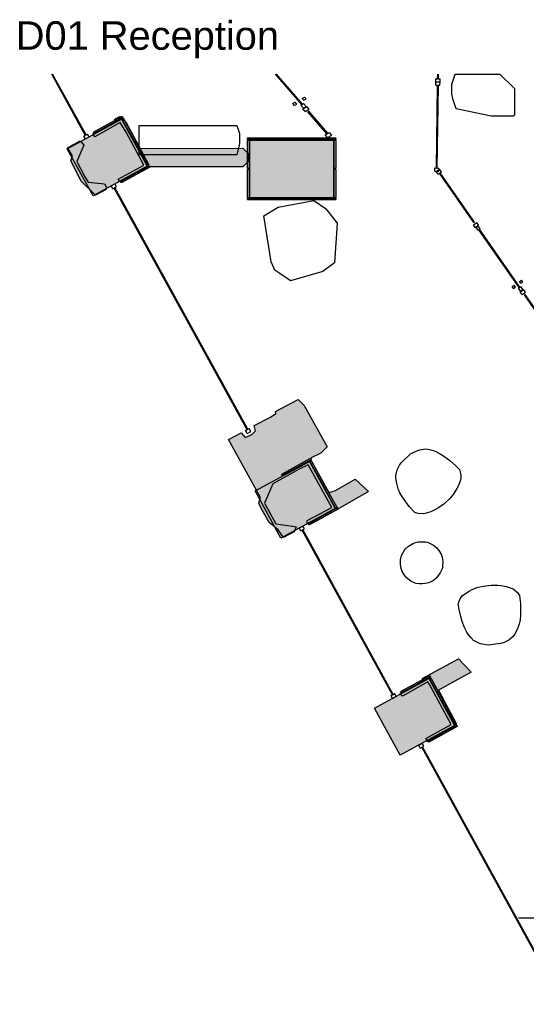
# Model space of a CAD drawing. Header units: millimetres. Extents: x -9985 to 240895, y -184894 to 39395.
# Tile 8 of 164: x 246 to 6470, y -105685 to -93575. Entities that reach past the tile are written whole.
import ezdxf

# ---------------------------------------------------------------- set-up
doc = ezdxf.new("R2010")
doc.units = ezdxf.units.MM
for name, color, linetype in [('A-ARREDI', 9, 'Continuous'), ('A-MISURE', 40, 'Continuous'), ('A-MURI-ESISTENTI', 7, 'Continuous'), ('A-MURI-NUOVI', 40, 'Continuous'), ('A-PARETI-VETRATE', 5, 'Continuous'), ('A-PILASTRI', 8, 'Continuous'), ('A-TESTI', 7, 'Continuous'), ('A-VETRINE', 4, 'Continuous')]:
    doc.layers.add(name, color=color, linetype=linetype)
doc.styles.add('VISIO', font='arial.ttf')

msp = doc.modelspace()

# ---------------------------------------------------------------- hatches: boundary and pattern name
at = {"layer": 'A-MURI-ESISTENTI'}
for points in [[(1457.501, -95535), (1772.501, -95365), (1552.501, -94960), (1480.501, -94840), (1167.501, -95015), (1142.501, -94980), (1417.501, -94835), (1412.501, -94800), (1477.501, -94765), (1552.501, -94840), (1832.501, -95360), (1757.501, -95435), (1737.501, -95425), (1477.501, -95575), (1457.501, -95535)], [(1002.501, -95560), (872.501, -95310), (892.501, -95250), (832.501, -95150), (987.501, -95065), (1032.501, -95120), (947.501, -95318), (1042.501, -95500), (1086.501, -95572), (1287.501, -95595), (1312.501, -95640), (1307.501, -95665), (1177.501, -95735), (1002.501, -95560)], [(3422.501, -99850), (3312.501, -99760), (3222.501, -99600), (3182.501, -99520), (3202.501, -99450), (2812.501, -98740), (2967.501, -98655), (3017.501, -98715), (3097.501, -98675), (3142.501, -98630), (3127.501, -98565), (3327.501, -98465), (3392.501, -98420), (3387.501, -98395), (3667.501, -98245), (3742.501, -98320), (4022.501, -98830), (3947.501, -98905), (3827.501, -98965), (3822.501, -98990), (4042.501, -99390), (4127.501, -99365), (4367.501, -99225), (4532.501, -99380), (4067.501, -99645), (4047.501, -99635), (3777.501, -99775), (3777.501, -99735), (4079.501, -99573), (3791.501, -99048), (3677.501, -99105), (3355.501, -99285), (3254.501, -99522), (3394.501, -99776), (3597.501, -99805), (3643.501, -99814), (3617.501, -99875), (3487.501, -99945), (3422.501, -99850)], [(5237.501, -102415), (5548.501, -102244), (5282.501, -101750), (5260.501, -101719), (4947.501, -101895), (4922.501, -101860), (5177.501, -101725), (5197.501, -101675), (5637.501, -101435), (5792.501, -101600), (5392.501, -101820), (5612.501, -102240), (5537.501, -102315), (5517.501, -102305), (5257.501, -102455), (5237.501, -102415)]]:
    msp.add_hatch(color=7, dxfattribs=at).paths.add_polyline_path(points)
at = {"layer": 'A-MURI-NUOVI'}
msp.add_hatch(color=40, dxfattribs=at).paths.add_polyline_path([(1837.501, -95384), (1712.501, -95160), (2988.501, -95154), (3053.501, -95220), (3053.501, -95320), (2988.501, -95384), (1837.501, -95384)])
at = {"layer": 'A-PILASTRI'}
for points in [[(1146.501, -95742), (828.501, -95164), (1495.501, -94798), (1812.501, -95377), (1146.501, -95742)], [(1160.501, -94973), (1153.501, -94960), (1155.501, -94955), (1501.501, -94765), (1507.501, -94766), (1513.501, -94779), (1160.501, -94973)], [(1501.501, -94794), (1514.501, -94788), (1519.501, -94789), (1673.501, -95069), (1671.501, -95074), (1659.501, -95081), (1501.501, -94794)], [(3046.501, -95047), (3046.501, -95033), (3050.501, -95029), (3580.501, -95029), (3584.501, -95033), (3584.501, -95047), (3046.501, -95047)], [(3064.501, -95407), (3050.501, -95407), (3046.501, -95403), (3046.501, -95059), (3050.501, -95055), (3064.501, -95055), (3064.501, -95407)], [(3072.501, -95765), (3072.501, -95055), (4102.501, -95055), (4102.501, -95765), (3072.501, -95765)], [(3590.501, -95047), (3590.501, -95033), (3594.501, -95029), (4124.501, -95029), (4128.501, -95033), (4128.501, -95047), (3590.501, -95047)], [(4110.501, -95055), (4124.501, -95055), (4128.501, -95059), (4128.501, -95403), (4124.501, -95407), (4110.501, -95407), (4110.501, -95055)], [(1662.501, -95086), (1674.501, -95080), (1679.501, -95081), (1833.501, -95361), (1831.501, -95366), (1819.501, -95373), (1662.501, -95086)], [(1839.501, -95371), (1845.501, -95384), (1844.501, -95389), (1498.501, -95579), (1492.501, -95578), (1485.501, -95565), (1839.501, -95371)], [(3064.501, -95765), (3050.501, -95765), (3046.501, -95761), (3046.501, -95417), (3050.501, -95413), (3064.501, -95413), (3064.501, -95765)], [(4110.501, -95413), (4124.501, -95413), (4128.501, -95417), (4128.501, -95761), (4124.501, -95765), (4110.501, -95765), (4110.501, -95413)], [(3584.501, -95773), (3584.501, -95787), (3580.501, -95791), (3050.501, -95791), (3046.501, -95787), (3046.501, -95773), (3584.501, -95773)], [(4128.501, -95773), (4128.501, -95787), (4124.501, -95791), (3594.501, -95791), (3590.501, -95787), (3590.501, -95773), (4128.501, -95773)], [(3454.501, -99950), (3137.501, -99371), (3804.501, -99007), (4121.501, -99586), (3454.501, -99950)], [(3469.501, -99181), (3462.501, -99168), (3464.501, -99163), (3811.501, -98973), (3816.501, -98975), (3823.501, -98987), (3469.501, -99181)], [(3811.501, -99003), (3823.501, -98996), (3828.501, -98998), (3982.501, -99278), (3980.501, -99283), (3968.501, -99290), (3811.501, -99003)], [(3971.501, -99295), (3983.501, -99288), (3988.501, -99290), (4141.501, -99570), (4140.501, -99575), (4127.501, -99582), (3971.501, -99295)], [(4147.501, -99580), (4154.501, -99592), (4152.501, -99598), (3806.501, -99787), (3800.501, -99786), (3794.501, -99774), (4147.501, -99580)], [(4922.501, -102622), (4605.501, -102044), (5272.501, -101679), (5589.501, -102258), (4922.501, -102622)], [(4938.501, -101853), (4931.501, -101840), (4933.501, -101835), (5279.501, -101645), (5284.501, -101647), (5291.501, -101659), (4938.501, -101853)], [(5279.501, -101675), (5291.501, -101668), (5297.501, -101670), (5450.501, -101950), (5449.501, -101955), (5436.501, -101962), (5279.501, -101675)], [(5439.501, -101967), (5451.501, -101960), (5457.501, -101962), (5610.501, -102242), (5608.501, -102247), (5596.501, -102254), (5439.501, -101967)], [(5616.501, -102252), (5622.501, -102264), (5621.501, -102270), (5274.501, -102460), (5269.501, -102458), (5262.501, -102446), (5616.501, -102252)]]:
    msp.add_hatch(color=8, dxfattribs=at).paths.add_polyline_path(points)

# ---------------------------------------------------------------- linework, layer by layer
at = {"layer": 'A-ARREDI'}
for points in [[(5595.838, -94245), (6143.111, -94245), (6326.901, -94419.6), (6326.901, -94739.6), (6316.901, -94759.6), (6036.901, -94759.6), (5606.901, -94669.6), (5566.901, -94549.6), (5556.901, -94489.6), (5556.901, -94369.6), (5595.838, -94245)], [(5595.838, -94245), (6143.111, -94245), (6326.901, -94419.6), (6326.901, -94739.6), (6316.901, -94759.6), (6036.901, -94759.6), (5606.901, -94669.6), (5566.901, -94549.6), (5556.901, -94489.6), (5556.901, -94369.6), (5595.838, -94245)], [(1714.401, -94875.7), (2914.401, -94875.7), (2944.401, -94975.7), (2944.401, -95095.7), (2914.401, -95235.7), (1714.401, -95235.7), (1714.401, -94875.7)], [(1714.401, -94875.7), (2914.401, -94875.7), (2944.401, -94975.7), (2944.401, -95095.7), (2914.401, -95235.7), (1714.401, -95235.7), (1714.401, -94875.7)], [(3972.251, -96670.458), (3572.835, -96786.265), (3428.147, -96688.873), (3379.185, -96653.677), (3334.243, -96551.519), (3244.474, -95987.004), (3422.808, -95882.119), (3857.793, -95800.704), (4002.481, -95898.096), (4040.247, -95940.685), (4147.543, -96078.843), (4115.604, -96566.162), (3972.251, -96670.458)], [(3972.251, -96670.458), (3572.835, -96786.265), (3428.147, -96688.873), (3379.185, -96653.677), (3334.243, -96551.519), (3244.474, -95987.004), (3422.808, -95882.119), (3857.793, -95800.704), (4002.481, -95898.096), (4040.247, -95940.685), (4147.543, -96078.843), (4115.604, -96566.162), (3972.251, -96670.458)], [(5391.007, -99580.9), (5354.956, -99600.908), (5297.465, -99627.267), (5211.706, -99652.672), (5141.036, -99650.285), (5099.111, -99634.72), (5030.827, -99561.663), (4949.84, -99445.727), (4916.175, -99395.064), (4896.644, -99344.879), (4877.591, -99280.56), (4865.843, -99209.412), (4866.798, -99181.144), (4883.318, -99110.951), (4913.495, -99055.369), (4935.889, -99020.75), (5052.78, -98911.495), (5139.016, -98871.956), (5160.456, -98865.605), (5231.603, -98853.857), (5280.834, -98862.595), (5336.893, -98878.638), (5357.856, -98886.421), (5413.437, -98916.598), (5482.676, -98961.386), (5530.952, -98998.392), (5599.714, -99057.314), (5647.513, -99108.454), (5666.566, -99172.773), (5665.134, -99215.175), (5656.874, -99250.272), (5633.526, -99313.16), (5618.437, -99340.95), (5580.954, -99403.361), (5529.337, -99465.294), (5456.281, -99533.578), (5391.007, -99580.9)], [(5391.007, -99580.9), (5354.956, -99600.908), (5297.465, -99627.267), (5211.706, -99652.672), (5141.036, -99650.285), (5099.111, -99634.72), (5030.827, -99561.663), (4949.84, -99445.727), (4916.175, -99395.064), (4896.644, -99344.879), (4877.591, -99280.56), (4865.843, -99209.412), (4866.798, -99181.144), (4883.318, -99110.951), (4913.495, -99055.369), (4935.889, -99020.75), (5052.78, -98911.495), (5139.016, -98871.956), (5160.456, -98865.605), (5231.603, -98853.857), (5280.834, -98862.595), (5336.893, -98878.638), (5357.856, -98886.421), (5413.437, -98916.598), (5482.676, -98961.386), (5530.952, -98998.392), (5599.714, -99057.314), (5647.513, -99108.454), (5666.566, -99172.773), (5665.134, -99215.175), (5656.874, -99250.272), (5633.526, -99313.16), (5618.437, -99340.95), (5580.954, -99403.361), (5529.337, -99465.294), (5456.281, -99533.578), (5391.007, -99580.9)], [(4933.03, -100325.825), (4923.917, -100271.042), (4923.046, -100256.533), (4923.684, -100218.637), (4937.959, -100165.362), (4974.751, -100099.087), (4982.759, -100086.958), (5021.292, -100049.7), (5083.213, -100013.95), (5140.375, -99995.958), (5154.884, -99995.087), (5230.675, -99996.362), (5266.192, -100005.879), (5329.217, -100037.042), (5372.105, -100072.325), (5397.234, -100102.85), (5423.234, -100147.883), (5437.105, -100184.908), (5442.096, -100219.554), (5442.967, -100234.062), (5441.692, -100309.854), (5436.934, -100327.612), (5413.78, -100378.508), (5405.771, -100390.637), (5384.125, -100418.146), (5356.851, -100448.904), (5331.955, -100470.783), (5298.18, -100490.283), (5266.784, -100500.904), (5226.509, -100509.146), (5191.863, -100514.137), (5177.355, -100515.008), (5153.967, -100513.5), (5121.701, -100509.612), (5103.942, -100504.854), (5053.046, -100481.7), (4998.03, -100438.408), (4972.901, -100407.883), (4946.901, -100362.85), (4933.03, -100325.825)], [(4933.03, -100325.825), (4923.917, -100271.042), (4923.046, -100256.533), (4923.684, -100218.637), (4937.959, -100165.362), (4974.751, -100099.087), (4982.759, -100086.958), (5021.292, -100049.7), (5083.213, -100013.95), (5140.375, -99995.958), (5154.884, -99995.087), (5230.675, -99996.362), (5266.192, -100005.879), (5329.217, -100037.042), (5372.105, -100072.325), (5397.234, -100102.85), (5423.234, -100147.883), (5437.105, -100184.908), (5442.096, -100219.554), (5442.967, -100234.062), (5441.692, -100309.854), (5436.934, -100327.612), (5413.78, -100378.508), (5405.771, -100390.637), (5384.125, -100418.146), (5356.851, -100448.904), (5331.955, -100470.783), (5298.18, -100490.283), (5266.784, -100500.904), (5226.509, -100509.146), (5191.863, -100514.137), (5177.355, -100515.008), (5153.967, -100513.5), (5121.701, -100509.612), (5103.942, -100504.854), (5053.046, -100481.7), (4998.03, -100438.408), (4972.901, -100407.883), (4946.901, -100362.85), (4933.03, -100325.825)], [(6120.686, -100528.677), (6161.606, -100533.728), (6223.597, -100546.266), (6307.875, -100576.219), (6363.596, -100619.753), (6388.322, -100657.017), (6400.509, -100756.272), (6397.719, -100897.665), (6395.106, -100958.437), (6381.349, -101010.502), (6358.884, -101073.71), (6326.495, -101138.138), (6309.081, -101160.426), (6254.403, -101207.44), (6197.288, -101234.603), (6158.805, -101249.404), (5999.997, -101268.903), (5907.012, -101250.095), (5885.942, -101242.607), (5821.515, -101210.217), (5786.864, -101174.171), (5750.994, -101128.2), (5738.631, -101109.568), (5711.468, -101052.452), (5681.867, -100975.486), (5664.63, -100917.152), (5643.736, -100829.041), (5635.205, -100759.563), (5657.669, -100696.354), (5683.79, -100662.922), (5711.129, -100639.415), (5767.025, -100602.326), (5795.583, -100588.745), (5862.624, -100560.363), (5940.809, -100540.688), (6040.064, -100528.501), (6120.686, -100528.677)], [(6120.686, -100528.677), (6161.606, -100533.728), (6223.597, -100546.266), (6307.875, -100576.219), (6363.596, -100619.753), (6388.322, -100657.017), (6400.509, -100756.272), (6397.719, -100897.665), (6395.106, -100958.437), (6381.349, -101010.502), (6358.884, -101073.71), (6326.495, -101138.138), (6309.081, -101160.426), (6254.403, -101207.44), (6197.288, -101234.603), (6158.805, -101249.404), (5999.997, -101268.903), (5907.012, -101250.095), (5885.942, -101242.607), (5821.515, -101210.217), (5786.864, -101174.171), (5750.994, -101128.2), (5738.631, -101109.568), (5711.468, -101052.452), (5681.867, -100975.486), (5664.63, -100917.152), (5643.736, -100829.041), (5635.205, -100759.563), (5657.669, -100696.354), (5683.79, -100662.922), (5711.129, -100639.415), (5767.025, -100602.326), (5795.583, -100588.745), (5862.624, -100560.363), (5940.809, -100540.688), (6040.064, -100528.501), (6120.686, -100528.677)]]:
    msp.add_lwpolyline(points, close=True, dxfattribs=at)
at = {"layer": 'A-MISURE'}
msp.add_line((6375.984, -104620), (11746.586, -104620), dxfattribs=at)
at = {"layer": 'A-MURI-ESISTENTI'}
for points in [[(1457.501, -95535), (1772.501, -95365), (1552.501, -94960), (1480.501, -94840), (1167.501, -95015), (1142.501, -94980), (1417.501, -94835), (1412.501, -94800), (1477.501, -94765), (1552.501, -94840), (1832.501, -95360), (1757.501, -95435), (1737.501, -95425), (1477.501, -95575), (1457.501, -95535)], [(1002.501, -95560), (872.501, -95310), (892.501, -95250), (832.501, -95150), (987.501, -95065), (1032.501, -95120), (947.501, -95318), (1042.501, -95500), (1086.501, -95572), (1287.501, -95595), (1312.501, -95640), (1307.501, -95665), (1177.501, -95735), (1002.501, -95560)], [(3422.501, -99850), (3312.501, -99760), (3222.501, -99600), (3182.501, -99520), (3202.501, -99450), (2812.501, -98740), (2967.501, -98655), (3017.501, -98715), (3097.501, -98675), (3142.501, -98630), (3127.501, -98565), (3327.501, -98465), (3392.501, -98420), (3387.501, -98395), (3667.501, -98245), (3742.501, -98320), (4022.501, -98830), (3947.501, -98905), (3827.501, -98965), (3822.501, -98990), (4042.501, -99390), (4127.501, -99365), (4367.501, -99225), (4532.501, -99380), (4067.501, -99645), (4047.501, -99635), (3777.501, -99775), (3777.501, -99735), (4079.501, -99573), (3791.501, -99048), (3677.501, -99105), (3355.501, -99285), (3254.501, -99522), (3394.501, -99776), (3597.501, -99805), (3643.501, -99814), (3617.501, -99875), (3487.501, -99945), (3422.501, -99850)], [(5237.501, -102415), (5548.501, -102244), (5282.501, -101750), (5260.501, -101719), (4947.501, -101895), (4922.501, -101860), (5177.501, -101725), (5197.501, -101675), (5637.501, -101435), (5792.501, -101600), (5392.501, -101820), (5612.501, -102240), (5537.501, -102315), (5517.501, -102305), (5257.501, -102455), (5237.501, -102415)]]:
    msp.add_lwpolyline(points, close=True, dxfattribs=at)
at = {"layer": 'A-MURI-NUOVI'}
msp.add_lwpolyline([(1837.501, -95384), (1712.501, -95160), (2988.501, -95154), (3053.501, -95220), (3053.501, -95320), (2988.501, -95384), (1837.501, -95384)], close=True, dxfattribs=at)
at = {"layer": 'A-PARETI-VETRATE'}
for p, q in [((3710.301, -94618.1), (3387.673, -94245)), ((3720.501, -94612.3), (3402.767, -94245)), ((5360.001, -94340.5), (5360.601, -94300.5)), ((5360.601, -94300.5), (5410.601, -94301.1)), ((5380.601, -94300.7), (5381.361, -94245)), ((5380.601, -94300.7), (5390.601, -94300.9)), ((5390.601, -94300.9), (5391.363, -94245)), ((5410.001, -94341.1), (5410.601, -94301.1)), ((5359.501, -94380.4), (5360.001, -94340.5)), ((5359.501, -94380.4), (5409.501, -94381.1)), ((5360.001, -94340.5), (5410.001, -94341.1)), ((5360.001, -94340.5), (5410.001, -94341.1)), ((5365.501, -95399.3), (5379.501, -94380.7)), ((5375.501, -95399.4), (5389.501, -94380.9)), ((5379.501, -94380.7), (5389.501, -94380.9)), ((5409.501, -94381.1), (5410.001, -94341.1)), ((3715.201, -94543.3), (3743.701, -94527.3)), ((3735.101, -94566.3), (3715.201, -94543.3)), ((3735.101, -94566.3), (3763.601, -94550.3)), ((3763.601, -94550.3), (3743.701, -94527.3)), ((3603.301, -94606.3), (3631.801, -94590.3)), ((3623.201, -94629.2), (3603.301, -94606.3)), ((3623.201, -94629.2), (3651.701, -94613.2)), ((3651.701, -94613.2), (3631.801, -94590.3)), ((3699.101, -94624.3), (3731.601, -94606)), ((3731.001, -94661.3), (3699.101, -94624.3)), ((3710.301, -94618.1), (3720.501, -94612.3)), ((3724.701, -94669.7), (3775.601, -94641.1)), ((3753.101, -94702.5), (3724.701, -94669.7)), ((3731.001, -94661.3), (3763.601, -94643)), ((3763.601, -94643), (3731.601, -94606)), ((3753.101, -94702.5), (3803.901, -94673.9)), ((3803.901, -94673.9), (3775.601, -94641.1)), ((3787.601, -94707.5), (3797.801, -94701.7)), ((4031.501, -94972), (3797.801, -94701.7)), ((4021.301, -94977.7), (3787.601, -94707.5)), ((4001.001, -94989.1), (4051.801, -94960.5)), ((4029.401, -95022), (4001.001, -94989.1)), ((4021.301, -94977.7), (4031.501, -94972)), ((4029.401, -95022), (4080.201, -94993.3)), ((4080.201, -94993.3), (4051.801, -94960.5)), ((5345.001, -95439), (5345.501, -95399)), ((5345.501, -95399), (5395.501, -95399.7)), ((5364.601, -95442.8), (5405.701, -95414.2)), ((5365.501, -95399.3), (5375.501, -95399.4)), ((5395.001, -95439.7), (5395.501, -95399.7)), ((5428.501, -95447), (5405.701, -95414.2)), ((5345.001, -95439), (5395.001, -95439.7)), ((5387.501, -95475.6), (5364.601, -95442.8)), ((5387.501, -95475.6), (5428.501, -95447)), ((5403.901, -95464.2), (5412.101, -95458.5)), ((5826.001, -96069.3), (5403.901, -95464.2)), ((5834.201, -96063.6), (5412.101, -95458.5)), ((5821.001, -96097.1), (5862.001, -96068.5)), ((5843.901, -96129.9), (5821.001, -96097.1)), ((5826.001, -96069.3), (5834.201, -96063.6)), ((5843.901, -96129.9), (5884.901, -96101.3)), ((5853.601, -96128.1), (5879.801, -96109.8)), ((5879.301, -96165), (5853.601, -96128.1)), ((5884.901, -96101.3), (5862.001, -96068.5)), ((5879.301, -96165), (5905.501, -96146.7)), ((5905.501, -96146.7), (5879.801, -96109.8)), ((5888.301, -96158.7), (5896.501, -96153)), ((6392.101, -96863.6), (5896.501, -96153)), ((6383.901, -96869.3), (5888.301, -96158.7)), ((6297.701, -96857.5), (6320.701, -96841.5)), ((6313.701, -96880.5), (6297.701, -96857.5)), ((6313.701, -96880.5), (6336.701, -96864.4)), ((6336.701, -96864.4), (6320.701, -96841.5)), ((6374.901, -96875.6), (6401.201, -96857.3)), ((6400.701, -96912.5), (6374.901, -96875.6)), ((6383.901, -96869.3), (6392.101, -96863.6)), ((6387.901, -96794.6), (6410.901, -96778.6)), ((6403.901, -96817.5), (6387.901, -96794.6)), ((6426.901, -96894.2), (6401.201, -96857.3)), ((6403.901, -96817.5), (6426.901, -96801.5)), ((6426.901, -96801.5), (6410.901, -96778.6)), ((6395.601, -96920.9), (6436.601, -96892.3)), ((6418.401, -96953.7), (6395.601, -96920.9)), ((6400.701, -96912.5), (6426.901, -96894.2)), ((6418.401, -96953.7), (6459.501, -96925.1)), ((6459.501, -96925.1), (6436.601, -96892.3)), ((6446.301, -96958.7), (6454.501, -96953)), ((6723.001, -97355.4), (6446.301, -96958.7)), ((6731.201, -97349.7), (6454.501, -96953))]:
    msp.add_line(p, q, dxfattribs=at)
at = {"layer": 'A-PILASTRI'}
for points in [[(1146.501, -95742), (828.501, -95164), (1495.501, -94798), (1812.501, -95377), (1146.501, -95742)], [(1160.501, -94973), (1153.501, -94960), (1155.501, -94955), (1501.501, -94765), (1507.501, -94766), (1513.501, -94779), (1160.501, -94973)], [(1501.501, -94794), (1514.501, -94788), (1519.501, -94789), (1673.501, -95069), (1671.501, -95074), (1659.501, -95081), (1501.501, -94794)], [(3046.501, -95047), (3046.501, -95033), (3050.501, -95029), (3580.501, -95029), (3584.501, -95033), (3584.501, -95047), (3046.501, -95047)], [(3064.501, -95407), (3050.501, -95407), (3046.501, -95403), (3046.501, -95059), (3050.501, -95055), (3064.501, -95055), (3064.501, -95407)], [(3072.501, -95765), (3072.501, -95055), (4102.501, -95055), (4102.501, -95765), (3072.501, -95765)], [(3590.501, -95047), (3590.501, -95033), (3594.501, -95029), (4124.501, -95029), (4128.501, -95033), (4128.501, -95047), (3590.501, -95047)], [(4110.501, -95055), (4124.501, -95055), (4128.501, -95059), (4128.501, -95403), (4124.501, -95407), (4110.501, -95407), (4110.501, -95055)], [(1662.501, -95086), (1674.501, -95080), (1679.501, -95081), (1833.501, -95361), (1831.501, -95366), (1819.501, -95373), (1662.501, -95086)], [(1839.501, -95371), (1845.501, -95384), (1844.501, -95389), (1498.501, -95579), (1492.501, -95578), (1485.501, -95565), (1839.501, -95371)], [(3064.501, -95765), (3050.501, -95765), (3046.501, -95761), (3046.501, -95417), (3050.501, -95413), (3064.501, -95413), (3064.501, -95765)], [(4110.501, -95413), (4124.501, -95413), (4128.501, -95417), (4128.501, -95761), (4124.501, -95765), (4110.501, -95765), (4110.501, -95413)], [(3584.501, -95773), (3584.501, -95787), (3580.501, -95791), (3050.501, -95791), (3046.501, -95787), (3046.501, -95773), (3584.501, -95773)], [(4128.501, -95773), (4128.501, -95787), (4124.501, -95791), (3594.501, -95791), (3590.501, -95787), (3590.501, -95773), (4128.501, -95773)], [(3454.501, -99950), (3137.501, -99371), (3804.501, -99007), (4121.501, -99586), (3454.501, -99950)], [(3469.501, -99181), (3462.501, -99168), (3464.501, -99163), (3811.501, -98973), (3816.501, -98975), (3823.501, -98987), (3469.501, -99181)], [(3811.501, -99003), (3823.501, -98996), (3828.501, -98998), (3982.501, -99278), (3980.501, -99283), (3968.501, -99290), (3811.501, -99003)], [(3971.501, -99295), (3983.501, -99288), (3988.501, -99290), (4141.501, -99570), (4140.501, -99575), (4127.501, -99582), (3971.501, -99295)], [(4147.501, -99580), (4154.501, -99592), (4152.501, -99598), (3806.501, -99787), (3800.501, -99786), (3794.501, -99774), (4147.501, -99580)], [(4922.501, -102622), (4605.501, -102044), (5272.501, -101679), (5589.501, -102258), (4922.501, -102622)], [(4938.501, -101853), (4931.501, -101840), (4933.501, -101835), (5279.501, -101645), (5284.501, -101647), (5291.501, -101659), (4938.501, -101853)], [(5279.501, -101675), (5291.501, -101668), (5297.501, -101670), (5450.501, -101950), (5449.501, -101955), (5436.501, -101962), (5279.501, -101675)], [(5439.501, -101967), (5451.501, -101960), (5457.501, -101962), (5610.501, -102242), (5608.501, -102247), (5596.501, -102254), (5439.501, -101967)], [(5616.501, -102252), (5622.501, -102264), (5621.501, -102270), (5274.501, -102460), (5269.501, -102458), (5262.501, -102446), (5616.501, -102252)]]:
    msp.add_lwpolyline(points, close=True, dxfattribs=at)
at = {"layer": 'A-VETRINE'}
for p, q in [((1051.701, -94995.9), (639.136, -94245)), ((1060.501, -94991.1), (650.585, -94245)), ((1034.201, -95005.5), (1078.001, -94981.5)), ((1053.401, -95040.6), (1034.201, -95005.5)), ((1051.701, -94995.9), (1060.501, -94991.1)), ((1053.401, -95040.6), (1097.301, -95016.5)), ((1097.301, -95016.5), (1078.001, -94981.5)), ((1370.101, -95619.8), (1413.901, -95595.7)), ((1389.401, -95654.8), (1370.101, -95619.8)), ((1389.401, -95654.8), (1433.201, -95630.8)), ((1406.901, -95645.2), (1415.701, -95640.4)), ((3038.901, -98617.9), (1406.901, -95645.2)), ((1433.201, -95630.8), (1413.901, -95595.7)), ((3047.701, -98613.1), (1415.701, -95640.4)), ((3021.401, -98627.5), (3065.201, -98603.5)), ((3040.601, -98662.6), (3021.401, -98627.5)), ((3038.901, -98617.9), (3047.701, -98613.1)), ((3040.601, -98662.6), (3084.401, -98638.5)), ((3084.401, -98638.5), (3065.201, -98603.5)), ((3680.401, -99826.7), (3724.301, -99802.7)), ((3699.601, -99861.8), (3680.401, -99826.7)), ((3699.601, -99861.8), (3743.501, -99837.8)), ((3717.101, -99852.2), (3725.901, -99847.4)), ((4825.601, -101877.7), (3717.101, -99852.2)), ((3743.501, -99837.8), (3724.301, -99802.7)), ((4834.401, -101872.9), (3725.901, -99847.4)), ((4808.101, -101887.3), (4851.901, -101863.3)), ((4827.301, -101922.4), (4808.101, -101887.3)), ((4825.601, -101877.7), (4834.401, -101872.9)), ((4827.301, -101922.4), (4871.101, -101898.4)), ((4871.101, -101898.4), (4851.901, -101863.3)), ((5148.801, -102499), (5192.601, -102474.9)), ((5168.001, -102534), (5148.801, -102499)), ((5168.001, -102534), (5211.901, -102510)), ((5185.601, -102524.4), (5194.301, -102519.6)), ((6920.901, -105685.3), (5185.601, -102524.4)), ((5211.901, -102510), (5192.601, -102474.9)), ((6929.701, -105680.5), (5194.301, -102519.6))]:
    msp.add_line(p, q, dxfattribs=at)

# ---------------------------------------------------------------- texts
at = {"layer": 'A-TESTI', "style": 'VISIO'}
msp.add_text('D01 Reception', height=350, dxfattribs=at).set_placement((197.501, -93945))

doc.saveas('drawing.dxf')
